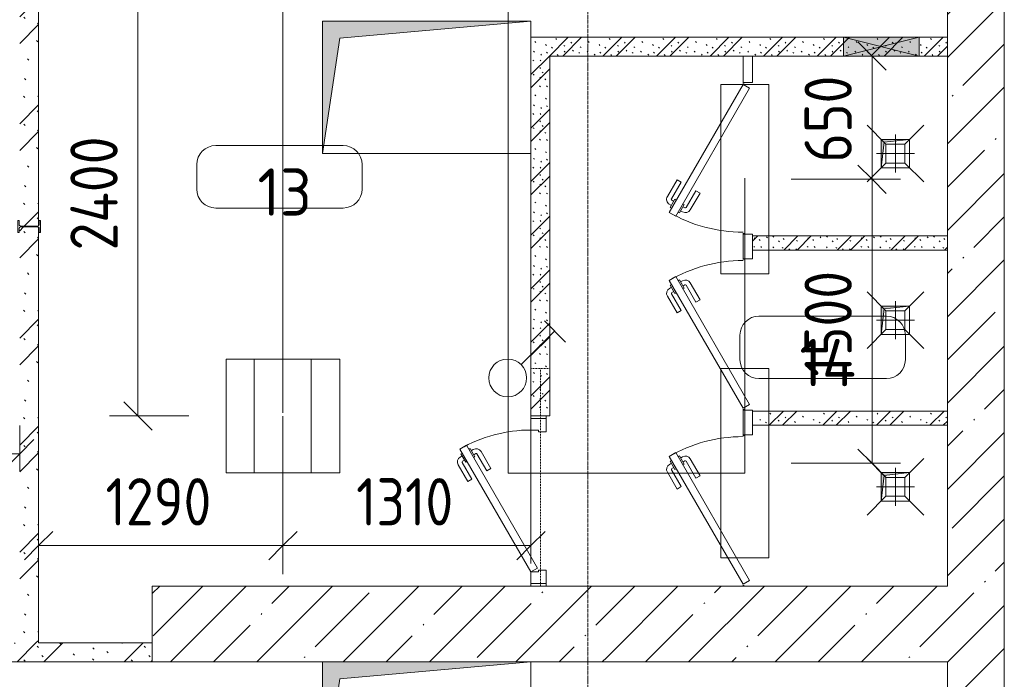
# Model space of a CAD drawing. Header units: millimetres. Extents: x -32229 to 170644, y -13689 to 125138.
# Tile 203 of 208: x 104905 to 110105, y 6158 to 9642. Entities that reach past the tile are written whole.
import ezdxf

# ---------------------------------------------------------------- set-up
doc = ezdxf.new("R2010")
doc.units = ezdxf.units.MM
doc.linetypes.add('3_ Штрих_ 1 х 1 мм', pattern=[2, 1, -1])
doc.linetypes.add('ADSK_Линия сетки', pattern=[25, 20, -2.5, 0, -2.5])
for name, color, linetype, lineweight in [('A-ANNO-DIMS', 7, 'Continuous', 9), ('A-ANNO-DIMS-200', 7, 'Continuous', 9), ('A-ANNO-NOTE', 7, 'Continuous', 18), ('A-AREA-IDEN', 7, 'Continuous', 9), ('A-DOOR', 7, 'Continuous', 18), ('A-DOOR-FRAM', 7, 'Continuous', 9), ('A-FLOR', 7, 'Continuous', 18), ('A-GLAZ', 7, 'Continuous', 18), ('A-WALL', 7, 'Continuous', 18), ('A-WALL-PATT', 7, 'Continuous', 40), ('I-WALL', 7, 'Continuous', 18), ('M-EQPM', 7, 'Continuous', 18), ('P-SANR-FIXT', 7, 'Continuous', 18), ('S-BEAM', 7, 'Continuous', 18), ('S-COLS', 7, 'Continuous', 18), ('S-GRID', 7, 'Continuous', 9)]:
    doc.layers.add(name, color=color, linetype=linetype, lineweight=lineweight)
doc.layers.add('A-DETL', color=7, linetype='Continuous', lineweight=9, true_color=0x00a600)
doc.styles.add('GOST Common_5', font='GOST_Common.ttf', dxfattribs={"height": 250})
doc.styles.add('GOST Common_6', font='GOST_Common.ttf', dxfattribs={"width": 0.9, "height": 250})
doc.dimstyles.new('ГОСТ_2_5_мм2_1', dxfattribs={"dimscale": 304.8, "dimtxt": 251.428749, "dimasz": 0.492126, "dimexe": 0.492126, "dimexo": 0.656168, "dimgap": 0.098425, "dimtad": 1, "dimdec": 0, "dimdsep": 46, "dimtxsty": 'GOST Common_6', "dimblk1": 'OBLIQUE', "dimblk2": 'OBLIQUE', "dimsah": 1, "dimcen": 0.09, "dimazin": 2, "dimtfac": 1, "dimtdec": 4, "dimtix": 1, "dimtmove": 0, "dimatfit": 3, "dimfxl": 1, "dimtvp": 1, "dimtolj": 1, "dimtzin": 0, "dimarcsym": 2})
pattern_1 = [(45, (0, 0), (-228.0985, 228.0985), []), (45, (228.1, 0), (-228.0985, 228.0985), [403.225, -80.645, 6.706, -73.939])]
pattern_2 = [(135, (300.56, 377.28), (-565.6854, 6e-14), [10, -790]), (135, (349.8, 474.73), (-565.6854, 6e-14), [10, -790]), (135, (423.93, 473.06), (-565.6854, 6e-14), [10, -790]), (135, (229.92, 447.9), (-565.6854, 6e-14), [10, -790]), (135, (155.08, 447.9), (-565.6854, 6e-14), [10, -790]), (135, (114.9, 369.03), (-565.6854, 6e-14), [10, -790]), (135, (132.43, 285.8), (-565.6854, 6e-14), [10, -790]), (135, (214.66, 322), (-565.6854, 6e-14), [10, -790]), (135, (198.16, 261.88), (-565.6854, 6e-14), [10, -790]), (135, (45.2, 272.9), (-565.6854, 6e-14), [10, -790]), (135, (42.32, 336.16), (-565.6854, 6e-14), [10, -790]), (135, (92.26, 192.24), (-565.6854, 6e-14), [10, -790]), (135, (7.07, 149.2), (-565.6854, 6e-14), [10, -790]), (135, (80.6, 95.1), (-565.6854, 6e-14), [10, -790]), (135, (79.53, 36.94), (-565.6854, 6e-14), [10, -790]), (135, (153.87, 74.56), (-565.6854, 6e-14), [10, -790]), (135, (228.35, 124.8), (-565.6854, 6e-14), [10, -790]), (135, (279.75, 180.4), (-565.6854, 6e-14), [10, -790]), (135, (282.9, 31.63), (-565.6854, 6e-14), [10, -790]), (135, (377.38, 53.45), (-565.6854, 6e-14), [10, -790]), (135, (352.28, 102.7), (-565.6854, 6e-14), [10, -790]), (135, (354.05, 0), (-565.6854, 6e-14), [10, -790]), (135, (553.23, 16.45), (-565.6854, 6e-14), [10, -790]), (135, (542.38, 63.45), (-565.6854, 6e-14), [10, -790]), (135, (536.58, 239.3), (-565.6854, 6e-14), [10, -790]), (135, (475.85, 203.9), (-565.6854, 6e-14), [10, -790]), (135, (475.85, 316.54), (-565.6854, 6e-14), [10, -790]), (135, (520.8, 408.7), (-565.6854, 6e-14), [10, -790]), (135, (551.1, 470.8), (-565.6854, 6e-14), [10, -790]), (135, (235.25, 537.93), (-565.6854, 6e-14), [10, -790]), (135, (407.25, 547.65), (-565.6854, 6e-14), [10, -790]), (135, (94.5, 558.6), (-565.6854, 6e-14), [10, -790]), (135, (46.4, 532.3), (-565.6854, 6e-14), [10, -790]), (135, (85.56, 465.04), (-565.6854, 6e-14), [10, -790]), (135, (355.53, 181.14), (-565.6854, 6e-14), [10, -790]), (135, (362.23, 243.6), (-565.6854, 6e-14), [10, -790]), (135, (413.45, 344.1), (-565.6854, 6e-14), [10, -790]), (135, (286.3, 273.25), (-565.6854, 6e-14), [10, -790]), (135, (423.02, 263.72), (-565.6854, 6e-14), [10, -790]), (135, (162.94, 190.2), (-565.6854, 6e-14), [10, -790]), (135, (470.25, 120.93), (-565.6854, 6e-14), [10, -790]), (135, (484.48, 9.78), (-565.6854, 6e-14), [10, -790]), (45, (0, 212.13), (-565.6854, 0), []), (45, (212.13, 0), (-565.6854, 0), []), (45, (353.55, 0), (-565.6854, 0), []), (45, (0, 353.55), (-565.6854, 0), [])]
pattern_3 = [(135, (150.28, 188.64), (-282.8427, 3e-14), [6.706, -393.294]), (135, (174.9, 237.36), (-282.8427, 3e-14), [6.706, -393.294]), (135, (211.96, 236.53), (-282.8427, 3e-14), [6.706, -393.294]), (135, (114.96, 223.96), (-282.8427, 3e-14), [6.706, -393.294]), (135, (77.54, 223.96), (-282.8427, 3e-14), [6.706, -393.294]), (135, (57.44, 184.52), (-282.8427, 3e-14), [6.706, -393.294]), (135, (66.21, 142.9), (-282.8427, 3e-14), [6.706, -393.294]), (135, (107.33, 161), (-282.8427, 3e-14), [6.706, -393.294]), (135, (99.08, 130.94), (-282.8427, 3e-14), [6.706, -393.294]), (135, (22.6, 136.46), (-282.8427, 3e-14), [6.706, -393.294]), (135, (21.16, 168.08), (-282.8427, 3e-14), [6.706, -393.294]), (135, (46.13, 96.12), (-282.8427, 3e-14), [6.706, -393.294]), (135, (3.54, 74.6), (-282.8427, 3e-14), [6.706, -393.294]), (135, (40.3, 47.56), (-282.8427, 3e-14), [6.706, -393.294]), (135, (39.77, 18.47), (-282.8427, 3e-14), [6.706, -393.294]), (135, (76.94, 37.28), (-282.8427, 3e-14), [6.706, -393.294]), (135, (114.18, 62.4), (-282.8427, 3e-14), [6.706, -393.294]), (135, (139.87, 90.2), (-282.8427, 3e-14), [6.706, -393.294]), (135, (141.44, 15.82), (-282.8427, 3e-14), [6.706, -393.294]), (135, (188.69, 26.73), (-282.8427, 3e-14), [6.706, -393.294]), (135, (176.14, 51.36), (-282.8427, 3e-14), [6.706, -393.294]), (135, (177.03, 0), (-282.8427, 3e-14), [6.706, -393.294]), (135, (276.61, 8.22), (-282.8427, 3e-14), [6.706, -393.294]), (135, (271.19, 31.72), (-282.8427, 3e-14), [6.706, -393.294]), (135, (268.29, 119.65), (-282.8427, 3e-14), [6.706, -393.294]), (135, (237.92, 101.95), (-282.8427, 3e-14), [6.706, -393.294]), (135, (237.92, 158.27), (-282.8427, 3e-14), [6.706, -393.294]), (135, (260.4, 204.35), (-282.8427, 3e-14), [6.706, -393.294]), (135, (275.54, 235.4), (-282.8427, 3e-14), [6.706, -393.294]), (135, (117.62, 268.96), (-282.8427, 3e-14), [6.706, -393.294]), (135, (203.62, 273.83), (-282.8427, 3e-14), [6.706, -393.294]), (135, (47.24, 279.3), (-282.8427, 3e-14), [6.706, -393.294]), (135, (23.2, 266.16), (-282.8427, 3e-14), [6.706, -393.294]), (135, (42.78, 232.52), (-282.8427, 3e-14), [6.706, -393.294]), (135, (177.76, 90.57), (-282.8427, 3e-14), [6.706, -393.294]), (135, (181.12, 121.8), (-282.8427, 3e-14), [6.706, -393.294]), (135, (206.73, 172.06), (-282.8427, 3e-14), [6.706, -393.294]), (135, (143.14, 136.62), (-282.8427, 3e-14), [6.706, -393.294]), (135, (211.51, 131.86), (-282.8427, 3e-14), [6.706, -393.294]), (135, (81.47, 95.1), (-282.8427, 3e-14), [6.706, -393.294]), (135, (235.13, 60.46), (-282.8427, 3e-14), [6.706, -393.294]), (135, (242.24, 4.89), (-282.8427, 3e-14), [6.706, -393.294]), (45, (0, 106.07), (-282.8427, 0), []), (45, (106.07, 0), (-282.8427, 0), []), (45, (176.78, 0), (-282.8427, 0), []), (45, (0, 176.78), (-282.8427, 0), [])]

# ---------------------------------------------------------------- blocks, each defined once
blk = doc.blocks.new('АР_Дверь однопольная - 800х2100h_650__душевые-6019282--01 ЭО')
at = {"layer": 'A-DOOR', "color": 253, "lineweight": 5, "true_color": 0xaaaaaa}
for p, q in [((-113.3, 373.3), (-202.1, 424.6)), ((-283.8, 367.9), (-287.8, 360.9)), ((-263.8, 402.5), (-259.8, 409.4)), ((-259.8, 409.4), (-216.5, 384.4)), ((-249, 403.2), (-243, 413.6)), ((-227.4, 390.7), (-221.4, 401.1)), ((-216.5, 384.4), (-220.5, 377.5)), ((-125.8, 351.7), (-214.6, 402.9)), ((-125.8, 351.7), (-113.3, 373.3)), ((-287.8, 360.9), (-244.5, 335.9)), ((-277, 354.7), (-283, 344.3)), ((-255.4, 342.2), (-261.4, 331.8)), ((-170.8, 273.7), (-259.6, 325)), ((-244.5, 335.9), (-240.5, 342.9)), ((-183.3, 252.1), (-272.1, 303.3)), ((-170.8, 273.7), (-183.3, 252.1))]:
    blk.add_line(p, q, dxfattribs=at)
at = {"layer": 'A-DOOR', "color": 253, "lineweight": 13, "true_color": 0xaaaaaa}
for p, q in [((-285.5, 415), (-305.5, 380.4)), ((-305.5, 380.4), (370, -9.6)), ((390, 25), (-285.5, 415)), ((370, -9.6), (390, 25))]:
    blk.add_line(p, q, dxfattribs=at)
at = {"layer": 'A-DOOR', "color": 253, "lineweight": 5, "true_color": 0xaaaaaa}
for centre, radius, start, end in [((-217, 398.6), 30, 60, 150), ((390, 25), 780, 150, 180), ((-217, 398.6), 4.99, 60, 150), ((-257.1, 329.3), 30, 150, 240), ((-257.1, 329.3), 4.99, 150, 240)]:
    blk.add_arc(centre, radius, start, end, dxfattribs=at)
at = {"layer": 'A-DOOR-FRAM', "color": 253, "lineweight": 13, "true_color": 0xaaaaaa}
for p, q in [((-395, 25), (-400, 25)), ((-395, 20), (-400, 20)), ((395, 25), (400, 25)), ((395, 20), (400, 20))]:
    blk.add_line(p, q, dxfattribs=at)
blk = doc.blocks.new('АР_Дверь однопольная - 800х2100h_650__душевые-6019181--01 ЭО')
at = {"layer": 'A-DOOR', "color": 253, "lineweight": 5, "true_color": 0xaaaaaa}
for p, q in [((113.3, 373.3), (202.1, 424.6)), ((125.8, 351.7), (113.3, 373.3)), ((125.8, 351.7), (214.6, 402.9)), ((259.8, 409.4), (216.5, 384.4)), ((216.5, 384.4), (220.5, 377.5)), ((227.4, 390.7), (221.4, 401.1)), ((249, 403.2), (243, 413.6)), ((263.8, 402.5), (259.8, 409.4)), ((283.8, 367.9), (287.8, 360.9)), ((170.8, 273.7), (259.6, 325)), ((244.5, 335.9), (240.5, 342.9)), ((287.8, 360.9), (244.5, 335.9)), ((255.4, 342.2), (261.4, 331.8)), ((277, 354.7), (283, 344.3)), ((170.8, 273.7), (183.3, 252.1)), ((183.3, 252.1), (272.1, 303.3))]:
    blk.add_line(p, q, dxfattribs=at)
at = {"layer": 'A-DOOR', "color": 253, "lineweight": 13, "true_color": 0xaaaaaa}
for p, q in [((285.5, 415), (-390, 25)), ((-370, -9.6), (305.5, 380.4)), ((305.5, 380.4), (285.5, 415)), ((-390, 25), (-370, -9.6))]:
    blk.add_line(p, q, dxfattribs=at)
at = {"layer": 'A-DOOR', "color": 253, "lineweight": 5, "true_color": 0xaaaaaa}
for centre, radius, start, end in [((217, 398.6), 30, 30, 120), ((217, 398.6), 4.99, 30, 120), ((-390, 25), 780, 360, 30), ((257.1, 329.3), 4.99, 300, 30), ((257.1, 329.3), 30, 300, 30)]:
    blk.add_arc(centre, radius, start, end, dxfattribs=at)
at = {"layer": 'A-DOOR-FRAM', "color": 253, "lineweight": 13, "true_color": 0xaaaaaa}
for p, q in [((-395, 25), (-400, 25)), ((-395, 20), (-400, 20)), ((395, 25), (400, 25)), ((395, 20), (400, 20))]:
    blk.add_line(p, q, dxfattribs=at)
blk = doc.blocks.new('АР_Дверь однопольная - 900х2100h_750__служебные-4823609--01 ЭО')
at = {"layer": 'A-DOOR', "color": 253, "lineweight": 13, "true_color": 0xaaaaaa}
for p, q in [((274.5, 425), (-375, 50)), ((294.5, 390.4), (274.5, 425)), ((-355, 15.4), (294.5, 390.4)), ((-375, 50), (-355, 15.4))]:
    blk.add_line(p, q, dxfattribs=at)
at = {"layer": 'A-DOOR', "color": 253, "lineweight": 5, "true_color": 0xaaaaaa}
for p, q in [((102.3, 383.3), (191.1, 434.6)), ((248.9, 419.4), (205.6, 394.4)), ((238, 413.2), (232, 423.6)), ((252.9, 412.5), (248.9, 419.4)), ((114.8, 361.7), (102.3, 383.3)), ((114.8, 361.7), (203.6, 412.9)), ((205.6, 394.4), (209.6, 387.5)), ((216.4, 400.7), (210.4, 411.1)), ((276.9, 370.9), (233.6, 345.9)), ((266, 364.7), (272, 354.3)), ((272.9, 377.9), (276.9, 370.9)), ((159.8, 283.7), (248.6, 335)), ((172.3, 262.1), (261.1, 313.3)), ((233.6, 345.9), (229.6, 352.9)), ((244.4, 352.2), (250.4, 341.8)), ((159.8, 283.7), (172.3, 262.1))]:
    blk.add_line(p, q, dxfattribs=at)
for centre, radius, start, end in [((206.1, 408.6), 30, 30, 120), ((-375, 50), 750, 360, 30), ((206.1, 408.6), 4.99, 30, 120), ((246.1, 339.3), 4.99, 300, 30), ((246.1, 339.3), 30, 300, 30)]:
    blk.add_arc(centre, radius, start, end, dxfattribs=at)
at = {"layer": 'A-DOOR-FRAM', "color": 253, "lineweight": 13, "true_color": 0xaaaaaa}
for p, q in [((-435, 50), (-450, 50)), ((-375, 50), (-435, 50)), ((-435, 50), (-435, -30)), ((-375, 10), (-375, 50)), ((-365, 10), (-375, 10)), ((-365, -30), (-365, 10)), ((375, 10), (365, 10)), ((365, 10), (365, -30)), ((435, 50), (375, 50)), ((375, 50), (375, 10)), ((435, -30), (435, 50)), ((435, 50), (450, 50)), ((-435, -30), (-450, -30)), ((-435, -30), (-365, -30)), ((365, -30), (435, -30)), ((435, -30), (450, -30))]:
    blk.add_line(p, q, dxfattribs=at)
blk = doc.blocks.new('АР_Канал вертикальный прямоугольный - ВК-5405369--01 ЭО')
at = {"layer": 'M-EQPM', "lineweight": 13, "true_color": 0xe2e2e2}
blk.add_hatch(color=254, dxfattribs=at).paths.add_polyline_path([(-75, -75), (-60, 60), (75, 75), (-75, 75)])
at = {"layer": 'M-EQPM', "color": 253, "lineweight": 13, "true_color": 0xaaaaaa}
for p, q in [((75, 75), (-75, 75)), ((-75, 75), (-75, -75)), ((75, 75), (-75, 75)), ((-75, 75), (-75, -75)), ((-75, -75), (-75, 75)), ((-75, 75), (75, 75)), ((-75, -75), (-60, 60)), ((-75, -75), (-60, 60)), ((-60, 60), (75, 75)), ((-60, 60), (75, 75)), ((75, -75), (75, 75)), ((75, 75), (75, -75)), ((-75, -75), (75, -75)), ((75, -75), (-75, -75))]:
    blk.add_line(p, q, dxfattribs=at)
blk = doc.blocks.new('АР_Отверстие прямоугольное - ОВВ-6344405--01 ЭО')
at = {"layer": 'A-GLAZ', "lineweight": 13, "true_color": 0xf0f0f0}
blk.add_hatch(color=7, dxfattribs=at).paths.add_polyline_path([(325, -50), (325, 50), (-75, 50), (-75, -50)])
at = {"layer": 'A-GLAZ', "color": 253, "lineweight": 5, "true_color": 0xaaaaaa}
for p, q in [((325, 50), (-75, -50)), ((-75, 50), (325, -50))]:
    blk.add_line(p, q, dxfattribs=at)
at = {"layer": 'A-GLAZ', "color": 253, "lineweight": 13, "true_color": 0xaaaaaa}
for p, q in [((325, 50), (-75, 50)), ((-75, 50), (-75, -50)), ((-75, 50), (-75, -50)), ((325, -50), (325, 50)), ((325, 50), (325, -50)), ((-75, -50), (325, -50))]:
    blk.add_line(p, q, dxfattribs=at)
blk = doc.blocks.new('АР_Перемычка - 100_Уx1_75x5__Оп_0_125x80x5_-250-6145703--01 ЭО')
at = {"layer": 'S-BEAM', "color": 9, "linetype": '3_ Штрих_ 1 х 1 мм', "lineweight": 15, "true_color": 0xc4c4c4}
for p, q in [((-450, 50), (-450, -50)), ((700, 50), (700, -50)), ((-450, 0), (700, 0))]:
    blk.add_line(p, q, dxfattribs=at)
blk = doc.blocks.new('АР_Трап - 100-100-V99--01 ЭО')
at = {"layer": 'P-SANR-FIXT', "color": 253, "lineweight": 13, "true_color": 0xaaaaaa}
for p, q in [((-50, 50), (-150, 150)), ((50, 50), (150, 150)), ((0, -100), (0, 100)), ((-100, 0), (100, 0)), ((-50, -50), (-50, 50)), ((50, 50), (-50, 50)), ((50, -50), (50, 50)), ((-50, -50), (-150, -150)), ((-50, -50), (50, -50)), ((50, -50), (150, -150))]:
    blk.add_line(p, q, dxfattribs=at)
blk = doc.blocks.new('А-Двутавр_12 - Двутавр_12К-7378908--01 ЭО')
at = {"layer": 'S-COLS', "color": 253, "lineweight": 15, "true_color": 0xaaaaaa}
for p, q in [((32, 120), (-32, 120)), ((-32, 120), (-32, 112.7)), ((-32, 112.7), (-9.9, 112.7)), ((-2.4, 105.2), (-2.4, 14.8)), ((2.4, 14.8), (2.4, 105.2)), ((9.9, 112.7), (32, 112.7)), ((32, 112.7), (32, 120)), ((-9.9, 7.3), (-32, 7.3)), ((-32, 7.3), (-32, 0)), ((-32, 0), (32, 0)), ((32, 7.3), (9.9, 7.3)), ((32, 0), (32, 7.3))]:
    blk.add_line(p, q, dxfattribs=at)
for centre, start, end in [((-9.9, 105.2), 0, 90), ((9.9, 105.2), 90, 180), ((-9.9, 14.8), 270, 0), ((9.9, 14.8), 180, 270)]:
    blk.add_arc(centre, 7.5, start, end, dxfattribs=at)
blk = doc.blocks.new('АР_Канал вертикальный прямоугольный - ОВ-6261184--01 ЭО')
at = {"layer": 'M-EQPM', "lineweight": 13, "true_color": 0xe2e2e2}
blk.add_hatch(color=254, dxfattribs=at).paths.add_polyline_path([(-550, -350), (-460, 260), (550, 350), (-550, 350), (-550, -310.9)])
at = {"layer": 'M-EQPM', "color": 253, "lineweight": 13, "true_color": 0xaaaaaa}
for p, q in [((550, 350), (-550, 350)), ((-550, 350), (-550, -350)), ((550, 350), (-550, 350)), ((-550, 350), (-550, -350)), ((-550, -350), (-550, 350)), ((-550, 350), (550, 350)), ((-460, 260), (550, 350)), ((-460, 260), (550, 350)), ((550, -350), (550, 350)), ((550, 350), (550, -350)), ((-550, -350), (-460, 260)), ((-550, -350), (-460, 260)), ((-550, -350), (550, -350)), ((550, -350), (-550, -350))]:
    blk.add_line(p, q, dxfattribs=at)
blk = doc.blocks.new('Наметкина 10_РД_АР_П_rvt-1--01 ЭО')
at = {"layer": 'A-WALL-PATT', "lineweight": 5, "true_color": 0xaaaaaa}
h = blk.add_hatch(dxfattribs=at)
h.set_pattern_fill('FP_1', color=253, style=0, pattern_type=2)
h.set_pattern_definition(pattern_1)
h.paths.add_polyline_path([(110105.3, 2600), (110105.3, 30150), (109805.3, 30150), (109805.3, 2600)])
h = blk.add_hatch(dxfattribs=at)
h.set_pattern_fill('FP_6', color=253, style=0, pattern_type=2)
h.set_pattern_definition(pattern_2)
h.paths.add_polyline_path([(104905.3, 6350), (105005.3, 6350), (105005.3, 8545.6), (105000.5, 8547.6), (104905.3, 8545.4), (104905.3, 8480.4)])
h.paths.add_polyline_path([(104910.1, 8552.4), (105005.3, 8554.6), (105005.3, 10750), (104905.3, 10750), (104905.3, 8554.4)])
h = blk.add_hatch(dxfattribs=at)
h.set_pattern_fill('FP_7', color=253, style=0, pattern_type=2)
h.set_pattern_definition(pattern_3)
h.paths.add_polyline_path([(109655.3, 9450), (109805.3, 9450), (109805.3, 9550), (107605.3, 9550), (107605.3, 9450), (109255.3, 9450)])
h = blk.add_hatch(dxfattribs=at)
h.set_pattern_fill('FP_7', color=253, style=0, pattern_type=2)
h.set_pattern_definition(pattern_3)
h.paths.add_polyline_path([(107705.3, 7550), (107705.3, 9450), (107605.3, 9450), (107605.3, 7550)])
h = blk.add_hatch(dxfattribs=at)
h.set_pattern_fill('FP_7', color=253, style=0, pattern_type=2)
h.set_pattern_definition(pattern_3)
h.paths.add_polyline_path([(108848.5, 8425), (109805.3, 8425), (109805.3, 8500), (108775.3, 8500), (108775.3, 8425)])
h = blk.add_hatch(dxfattribs=at)
h.set_pattern_fill('FP_7', color=253, style=0, pattern_type=2)
h.set_pattern_definition(pattern_3)
h.paths.add_polyline_path([(109805.3, 7500), (109805.3, 7575), (108775.3, 7575), (108775.3, 7500), (108848.5, 7500)])
h = blk.add_hatch(dxfattribs=at)
h.set_pattern_fill('FP_1', color=253, style=0, pattern_type=2)
h.set_pattern_definition(pattern_1)
h.paths.add_polyline_path([(106595.3, 6250), (108005.5, 6250), (108005.5, 6650), (105605.3, 6650), (105605.3, 6250), (106505.3, 6250)])
h = blk.add_hatch(dxfattribs=at)
h.set_pattern_fill('FP_1', color=253, style=0, pattern_type=2)
h.set_pattern_definition(pattern_1)
h.paths.add_polyline_path([(108005.5, 6250), (109805.3, 6250), (109805.3, 6650), (108005.5, 6650)])
h = blk.add_hatch(dxfattribs=at)
h.set_pattern_fill('FP_6', color=253, style=0, pattern_type=2)
h.set_pattern_definition(pattern_2)
h.paths.add_polyline_path([(104836, 6250), (105605.3, 6250), (105605.3, 6350), (101355.3, 6350), (101355.3, 6250)])
at = {"layer": 'A-FLOR', "color": 253, "lineweight": 13, "true_color": 0xaaaaaa}
for p, q in [((107605.3, 7535), (107605.3, 7550)), ((107605.3, 6805), (107605.3, 7475)), ((107605.3, 6650), (107605.3, 6665))]:
    blk.add_line(p, q, dxfattribs=at)
at = {"layer": 'A-WALL', "color": 253, "lineweight": 13, "true_color": 0xaaaaaa}
for p, q in [((109805.3, 10850), (109805.3, 6650)), ((110105.3, 2600), (110105.3, 10850)), ((108005.5, 6650), (105605.3, 6650)), ((105605.3, 6650), (105605.3, 6250)), ((109805.3, 6650), (108005.5, 6650)), ((105605.3, 6250), (106505.3, 6250)), ((107605.3, 6250), (108005.5, 6250)), ((108005.5, 6250), (109805.3, 6250)), ((109805.3, 6250), (109805.3, 3000))]:
    blk.add_line(p, q, dxfattribs=at)
at = {"layer": 'A-WALL', "color": 253, "lineweight": 15, "true_color": 0xaaaaaa}
for p, q in [((108775.3, 9450), (108725.3, 9450)), ((108775.3, 8500), (108775.3, 8425)), ((108775.3, 7575), (108775.3, 7500))]:
    blk.add_line(p, q, dxfattribs=at)
at = {"layer": 'I-WALL', "color": 253, "lineweight": 13, "true_color": 0xaaaaaa}
for p, q in [((105005.3, 8554.4), (105005.3, 10750)), ((109255.3, 9550), (107605.3, 9550)), ((109655.3, 9550), (109255.3, 9550)), ((109805.3, 9550), (109655.3, 9550)), ((109805.3, 9450), (109805.3, 9550)), ((107705.3, 9450), (108725.3, 9450)), ((107705.3, 7550), (107705.3, 9450)), ((108725.3, 9450), (108725.3, 9310)), ((108775.3, 9450), (109255.3, 9450)), ((108775.3, 9310), (108775.3, 9450)), ((109255.3, 9450), (109655.3, 9450)), ((109655.3, 9450), (109805.3, 9450)), ((108725.3, 9310), (108775.3, 9310)), ((107605.3, 8935), (107605.3, 7550)), ((105005.3, 6350), (105005.3, 8546.1)), ((108725.3, 8510), (108725.3, 8380)), ((108775.3, 8510), (108725.3, 8510)), ((108775.3, 8500), (108775.3, 8510)), ((109805.3, 8500), (108775.3, 8500)), ((109805.3, 8425), (109805.3, 8500)), ((108775.3, 8425), (109805.3, 8425)), ((108775.3, 8380), (108775.3, 8425)), ((108725.3, 8380), (108775.3, 8380)), ((107605.3, 7550), (107705.3, 7550)), ((108725.3, 7580), (108725.3, 7450)), ((108775.3, 7580), (108725.3, 7580)), ((108775.3, 7575), (108775.3, 7580)), ((109805.3, 7575), (108775.3, 7575)), ((109805.3, 7500), (109805.3, 7575)), ((108775.3, 7500), (109805.3, 7500)), ((108775.3, 7450), (108775.3, 7500)), ((108725.3, 7450), (108775.3, 7450)), ((105605.3, 6350), (105005.3, 6350)), ((105605.3, 6250), (105605.3, 6350)), ((101355.3, 6250), (105605.3, 6250))]:
    blk.add_line(p, q, dxfattribs=at)
at = {"layer": 'A-DOOR', "color": 253, "lineweight": 13, "true_color": 0xaaaaaa, "rotation": 90}
for name, p in [('АР_Дверь однопольная - 800х2100h_650__душевые-6019282--01 ЭО', (108750.3, 8910)), ('АР_Дверь однопольная - 800х2100h_650__душевые-6019181--01 ЭО', (108750.3, 7980)), ('АР_Дверь однопольная - 900х2100h_750__служебные-4823609--01 ЭО', (107655.3, 7100)), ('АР_Дверь однопольная - 800х2100h_650__душевые-6019181--01 ЭО', (108750.3, 7050))]:
    blk.add_blockref(name, p, dxfattribs=at)
at = {"layer": 'A-GLAZ', "color": 253, "lineweight": 13, "true_color": 0xaaaaaa}
blk.add_blockref('АР_Отверстие прямоугольное - ОВВ-6344405--01 ЭО', (109330.3, 9500), dxfattribs=at)
at = {"layer": 'M-EQPM', "color": 253, "lineweight": 13, "true_color": 0xaaaaaa}
for name, p in [('АР_Канал вертикальный прямоугольный - ОВ-6261184--01 ЭО', (107055.3, 9285)), ('АР_Канал вертикальный прямоугольный - ВК-5405369--01 ЭО', (109530.3, 8935)), ('АР_Канал вертикальный прямоугольный - ВК-5405369--01 ЭО', (109530.3, 8055)), ('АР_Канал вертикальный прямоугольный - ВК-5405369--01 ЭО', (109530.3, 7175)), ('АР_Канал вертикальный прямоугольный - ОВ-6261184--01 ЭО', (107055.3, 5900))]:
    blk.add_blockref(name, p, dxfattribs=at)
at = {"layer": 'P-SANR-FIXT', "color": 253, "lineweight": 13, "true_color": 0xaaaaaa}
for p in [(109530.3, 8935), (109530.3, 8055), (109530.3, 7175)]:
    blk.add_blockref('АР_Трап - 100-100-V99--01 ЭО', p, dxfattribs=at)
at = {"layer": 'S-BEAM', "color": 253, "lineweight": 13, "true_color": 0xaaaaaa, "rotation": 90}
blk.add_blockref('АР_Перемычка - 100_Уx1_75x5__Оп_0_125x80x5_-250-6145703--01 ЭО', (107655.3, 7100), dxfattribs=at)
at = {"layer": 'S-COLS', "color": 253, "lineweight": 13, "true_color": 0xaaaaaa, "rotation": 90.00000000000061}
blk.add_blockref('А-Двутавр_12 - Двутавр_12К-7378908--01 ЭО', (105015.3, 8550), dxfattribs=at)
blk = doc.blocks.new('Марка помещения 2 - Марка помещения 2-1605974--01 ЭО')
at = {"layer": 'A-AREA-IDEN', "color": 253, "true_color": 0xaaaaaa}
for p, q in [((-1.797, 0.841), (1.569, 0.841)), ((-2.297, -0.309), (-2.297, 0.341)), ((2.069, 0.341), (2.069, -0.309)), ((1.569, -0.809), (-1.797, -0.809))]:
    blk.add_line(p, q, dxfattribs=at)
for centre, start, end in [((-1.797, 0.341), 90, 180), ((1.569, 0.341), 0, 90), ((-1.797, -0.309), 180, 270), ((1.569, -0.309), 270, 360)]:
    blk.add_arc(centre, 0.5, start, end, dxfattribs=at)
blk = doc.blocks.new('DIMBLOCK504--01 ЭО')
at = {"layer": 'A-ANNO-DIMS-200'}
for p, q in [((104030.6, 7255.4), (104030.6, 7499.3)), ((104905.3, 7255.4), (104905.3, 7499.3)), ((104030.6, 7349.3), (104105.6, 7424.3)), ((104905.3, 7349.3), (104980.3, 7424.3)), ((104030.6, 7349.3), (103955.6, 7274.3)), ((104030.6, 7349.3), (104905.3, 7349.3)), ((104030.6, 7349.3), (104030.6, 7255.4)), ((104905.3, 7349.3), (104830.3, 7274.3)), ((104905.3, 7349.3), (104905.3, 7255.4))]:
    blk.add_line(p, q, dxfattribs=at)
at = {"layer": 'A-ANNO-DIMS-200', "color": 0, "insert": (104231.5, 7706), "char_height": 250, "width": 567.632, "attachment_point": 1, "line_spacing_factor": 1.022761, "style": 'GOST Common_6'}
blk.add_mtext('875', dxfattribs=at)
blk = doc.blocks.new('_Oblique')
at = {"color": 0, "linetype": 'ByBlock', "lineweight": -2}
blk.add_line((-0.5, -0.5), (0.5, 0.5), dxfattribs=at)
blk = doc.blocks.new('DIMBLOCK506--01 ЭО')
at = {"layer": 'A-ANNO-DIMS-200'}
for p, q in [((105529.5, 9949.6), (105454.5, 10024.6)), ((105798.1, 9949.6), (105379.5, 9949.6)), ((105529.5, 9949.6), (105529.5, 7549.2)), ((105529.5, 9949.6), (105604.5, 9874.6)), ((105529.5, 9949.6), (105798.1, 9949.6)), ((105529.5, 7549.2), (105454.5, 7624.2)), ((105798.1, 7549.2), (105379.5, 7549.2)), ((105529.5, 7549.2), (105604.5, 7474.2)), ((105529.5, 7549.2), (105798.1, 7549.2))]:
    blk.add_line(p, q, dxfattribs=at)
at = {"layer": 'A-ANNO-DIMS-200', "color": 0, "insert": (105172.8, 8423.4), "char_height": 250, "width": 782.412, "attachment_point": 1, "rotation": 90, "line_spacing_factor": 1.022761, "style": 'GOST Common_6'}
blk.add_mtext('2400', dxfattribs=at)
blk = doc.blocks.new('DIMBLOCK507--01 ЭО')
at = {"layer": 'A-ANNO-DIMS-200'}
for p, q in [((106295.6, 7547.6), (106295.6, 6714.1)), ((106295.6, 6864.1), (106295.6, 7547.6)), ((105005.3, 6770.1), (105005.3, 7014.1)), ((105005.3, 6864.1), (105080.3, 6939.1)), ((106295.6, 6864.1), (106370.6, 6939.1)), ((105005.3, 6864.1), (104930.3, 6789.1)), ((105005.3, 6864.1), (106295.6, 6864.1)), ((105005.3, 6864.1), (105005.3, 6770.1)), ((106295.6, 6864.1), (106220.6, 6789.1))]:
    blk.add_line(p, q, dxfattribs=at)
at = {"layer": 'A-ANNO-DIMS-200', "color": 0, "insert": (105358.5, 7220.8), "char_height": 250, "width": 700.591, "attachment_point": 1, "line_spacing_factor": 1.022761, "style": 'GOST Common_6'}
blk.add_mtext('1290', dxfattribs=at)
blk = doc.blocks.new('DIMBLOCK508--01 ЭО')
at = {"layer": 'A-ANNO-DIMS-200'}
for p, q in [((106295.6, 7547.6), (106295.6, 6714.1)), ((106295.6, 6864.1), (106295.6, 7547.6)), ((107605.3, 6770.1), (107605.3, 7014.1)), ((106295.6, 6864.1), (106370.6, 6939.1)), ((107605.3, 6864.1), (107680.3, 6939.1)), ((106295.6, 6864.1), (106220.6, 6789.1)), ((106295.6, 6864.1), (107605.3, 6864.1)), ((107605.3, 6864.1), (107530.3, 6789.1)), ((107605.3, 6864.1), (107605.3, 6770.1))]:
    blk.add_line(p, q, dxfattribs=at)
at = {"layer": 'A-ANNO-DIMS-200', "color": 0, "insert": (106682, 7220.8), "char_height": 250, "width": 644.339, "attachment_point": 1, "line_spacing_factor": 1.022761, "style": 'GOST Common_6'}
blk.add_mtext('1310', dxfattribs=at)
blk = doc.blocks.new('DIMBLOCK509--01 ЭО')
at = {"layer": 'A-ANNO-DIMS-200'}
for p, q in [((109406.7, 8799.5), (109331.7, 8874.5)), ((108980.3, 8799.5), (109556.7, 8799.5)), ((109406.7, 8799.5), (108980.3, 8799.5)), ((109406.7, 7299.5), (109406.7, 8799.5)), ((109406.7, 8799.5), (109481.7, 8724.5)), ((109406.7, 7299.5), (109331.7, 7374.5)), ((108980.3, 7299.5), (109556.7, 7299.5)), ((109406.7, 7299.5), (108980.3, 7299.5)), ((109406.7, 7299.5), (109481.7, 7224.5))]:
    blk.add_line(p, q, dxfattribs=at)
at = {"layer": 'A-ANNO-DIMS-200', "color": 0, "insert": (109050, 7757.6), "char_height": 250, "width": 700.591, "attachment_point": 1, "rotation": 90, "line_spacing_factor": 1.022761, "style": 'GOST Common_6'}
blk.add_mtext('1500', dxfattribs=at)
blk = doc.blocks.new('DIMBLOCK510--01 ЭО')
at = {"layer": 'A-ANNO-DIMS-200'}
for p, q in [((109406.7, 9450), (109331.7, 9525)), ((109500.6, 9450), (109256.7, 9450)), ((109406.7, 8799.5), (109406.7, 9450)), ((109406.7, 9450), (109481.7, 9375)), ((109406.7, 9450), (109500.6, 9450)), ((109406.7, 8799.5), (109331.7, 8874.5)), ((108980.3, 8799.5), (109556.7, 8799.5)), ((109406.7, 8799.5), (108980.3, 8799.5)), ((109406.7, 8799.5), (109481.7, 8724.5))]:
    blk.add_line(p, q, dxfattribs=at)
at = {"layer": 'A-ANNO-DIMS-200', "color": 0, "insert": (109050, 8888.2), "char_height": 250, "width": 567.632, "attachment_point": 1, "rotation": 90, "line_spacing_factor": 1.022761, "style": 'GOST Common_6'}
blk.add_mtext('650', dxfattribs=at)

msp = doc.modelspace()

# ---------------------------------------------------------------- linework, layer by layer
at = {"layer": 'A-ANNO-NOTE', "color": 5, "lineweight": 9, "true_color": 0x0000ff}
for p, q in [((108608.9, 8299.5), (108608.9, 9299.5)), ((108608.9, 9299.5), (108861.6, 9299.5)), ((108861.6, 9299.5), (108861.6, 8299.5)), ((108861.6, 8299.5), (108608.9, 8299.5)), ((107676.4, 8051.2), (107788.2, 7939.4)), ((107553.3, 7820.7), (107730.1, 7997.5)), ((105995.6, 7849.2), (106595.6, 7849.2)), ((105995.6, 7249.2), (105995.6, 7849.2)), ((106142.8, 7249.2), (106142.8, 7849.2)), ((106444.1, 7249.2), (106444.1, 7849.2)), ((106595.6, 7849.2), (106595.6, 7249.2)), ((108608.9, 6799.5), (108608.9, 7799.5)), ((108608.9, 7799.5), (108861.6, 7799.5)), ((108861.6, 7799.5), (108861.6, 6799.5)), ((106595.6, 7249.2), (105995.6, 7249.2)), ((108861.6, 6799.5), (108608.9, 6799.5))]:
    msp.add_line(p, q, dxfattribs=at)
msp.add_circle((107482.6, 7750), 100, dxfattribs=at)
at = {"layer": 'A-DETL', "color": 5, "true_color": 0x0000ff}
for p, q in [((107485.7, 11006.3), (107485.7, 7246.3)), ((106295.7, 10646.3), (106295.7, 7566.3)), ((108735.3, 8804.5), (108735.3, 7246.3)), ((107485.7, 7246.3), (108735.3, 7246.3))]:
    msp.add_line(p, q, dxfattribs=at)
at = {"layer": 'S-GRID', "color": 253, "linetype": 'ADSK_Линия сетки', "true_color": 0xaaaaaa}
msp.add_line((107905.3, -12088.9), (107905.3, 125138.4), dxfattribs=at)

# ---------------------------------------------------------------- block references
at = {"lineweight": 5}
msp.add_blockref('Наметкина 10_РД_АР_П_rvt-1--01 ЭО', (0, 0), dxfattribs=at)
at = {"layer": 'A-AREA-IDEN', "color": 253, "true_color": 0xaaaaaa, "xscale": 199.9999999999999, "yscale": 199.9999999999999, "zscale": 199.9999999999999}
for p in [(106299.9, 8809.2), (109168.8, 7908.2)]:
    msp.add_blockref('Марка помещения 2 - Марка помещения 2-1605974--01 ЭО', p, dxfattribs=at)

# ---------------------------------------------------------------- texts
at = {"layer": 'A-AREA-IDEN', "color": 253, "true_color": 0xaaaaaa, "char_height": 250, "attachment_point": 5, "line_spacing_factor": 1.022766, "style": 'GOST Common_5'}
for s, insert, width in [('\\pt100,200,300,400,500,600,700,800,900,1000,1100,1200,1300,1400,1500,1600,1700,1800,1900,2000,2100,2200,2300,2400,2500,2600,2700,2800,2900,3000,3100,3200;13', (106304.5, 8731.8), 330), ('\\pt100,200,300,400,500,600,700,800,900,1000,1100,1200,1300,1400,1500,1600,1700,1800,1900,2000,2100,2200,2300,2400,2500,2600,2700,2800,2900,3000,3100,3200;14', (109172.3, 7830.8), 344)]:
    msp.add_mtext(s, dxfattribs=dict(at, insert=insert, width=width))

# ---------------------------------------------------------------- dimensions: what is measured, and where the dimension line sits
at = {"layer": 'A-ANNO-DIMS'}
for base, p1, p2, override, picture, middle in [((105529.5, 7549.2), (105998.1, 9949.6), (105998.1, 7549.2), {"dimpost": '<>', "dimfxl": 2400.457998}, 'DIMBLOCK506--01 ЭО', (105374.5, 8749.4)), ((109406.6845, 9450.0074), (108780.2942, 8799.5076), (109300.6185, 9450.0074), {"dimpost": '<>', "dimfxl": 832.99904}, 'DIMBLOCK510--01 ЭО', (109251.6845, 9124.7575)), ((109406.7, 8799.5), (108780.3, 7299.5), (108780.3, 8799.5), {"dimpost": '<>', "dimfxl": 1500}, 'DIMBLOCK509--01 ЭО', (109251.7, 8049.5))]:
    dim = msp.add_linear_dim(base=base, p1=p1, p2=p2, angle=90, dimstyle='ГОСТ_2_5_мм2_1', override=override, dxfattribs=at)
    dim.commit()
    dim.dimension.update_dxf_attribs({"geometry": picture, "text_midpoint": middle})
for base, p1, p2, override, picture, middle in [((104905.3, 7349.3), (104030.6, 7455.4), (104905.3, 7455.4), {"dimpost": '<>', "dimfxl": 874.660636}, 'DIMBLOCK504--01 ЭО', (104468, 7504.3)), ((106295.6, 6864.1), (105005.3, 6970.1), (106295.6, 7747.6), {"dimpost": '<>', "dimfxl": 1506.450658}, 'DIMBLOCK507--01 ЭО', (105650.5, 7019.1)), ((107605.3, 6864.1), (106295.6, 7747.6), (107605.3, 6970.1), {"dimpost": '<>', "dimfxl": 1523.075857}, 'DIMBLOCK508--01 ЭО', (106950.5, 7019.1))]:
    dim = msp.add_linear_dim(base=base, p1=p1, p2=p2, dimstyle='ГОСТ_2_5_мм2_1', override=override, dxfattribs=at)
    dim.commit()
    dim.dimension.update_dxf_attribs({"geometry": picture, "text_midpoint": middle})

doc.saveas('drawing.dxf')
